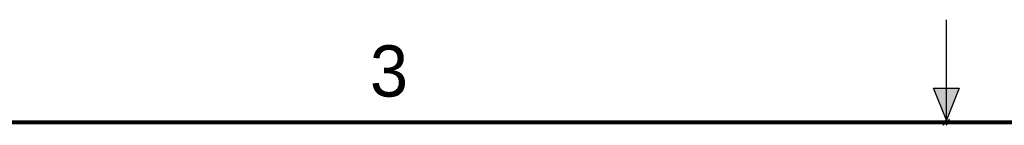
# Model space of a CAD drawing. Header units: inches. Extents: x 0 to 22, y 0 to 25.8.
# Tile 33 of 80: x 6.5 to 11.3, y 16.5 to 17. Entities that reach past the tile are written whole.
import ezdxf

# ---------------------------------------------------------------- set-up
doc = ezdxf.new("R2010")
doc.units = ezdxf.units.IN
doc.header["$LTSCALE"] = 1.21
doc.header["$MEASUREMENT"] = 0
doc.layers.get('0').update_dxf_attribs({"linetype": 'CONTINUOUS'})
doc.styles.add('TEXTSTYLE_2', font='txt')

msp = doc.modelspace()

# ---------------------------------------------------------------- hatches: boundary and pattern name
at = {"linetype": 'CONTINUOUS'}
msp.add_hatch(color=2, dxfattribs=at).paths.add_polyline_path([(11, 16.51), (10.9375, 16.6663), (11.0625, 16.6663)])

# ---------------------------------------------------------------- linework, layer by layer
at = {"color": 2, "linetype": 'CONTINUOUS'}
for p, q in [((11, 16.485), (11, 17)), ((11, 16.51), (10.9375, 16.6663)), ((10.9375, 16.6663), (11.0625, 16.6663)), ((11.0625, 16.6663), (11, 16.51)), ((11.015, 16.515), (10.985, 16.485)), ((10.985, 16.485), (11, 16.515)), ((11, 16.485), (11.015, 16.515))]:
    msp.add_line(p, q, dxfattribs=at)
at = {"color": 7, "linetype": 'CONTINUOUS', "const_width": 0.02}
msp.add_lwpolyline([(21.5, 16.5), (0.5, 16.5)], dxfattribs=at)

# ---------------------------------------------------------------- texts
at = {"color": 2, "linetype": 'CONTINUOUS', "insert": (8.1875, 16.875), "char_height": 0.25, "width": 0.25, "attachment_point": 1, "line_spacing_factor": 0.9, "style": 'TEXTSTYLE_2'}
msp.add_mtext('3', dxfattribs=at)

doc.saveas('drawing.dxf')
